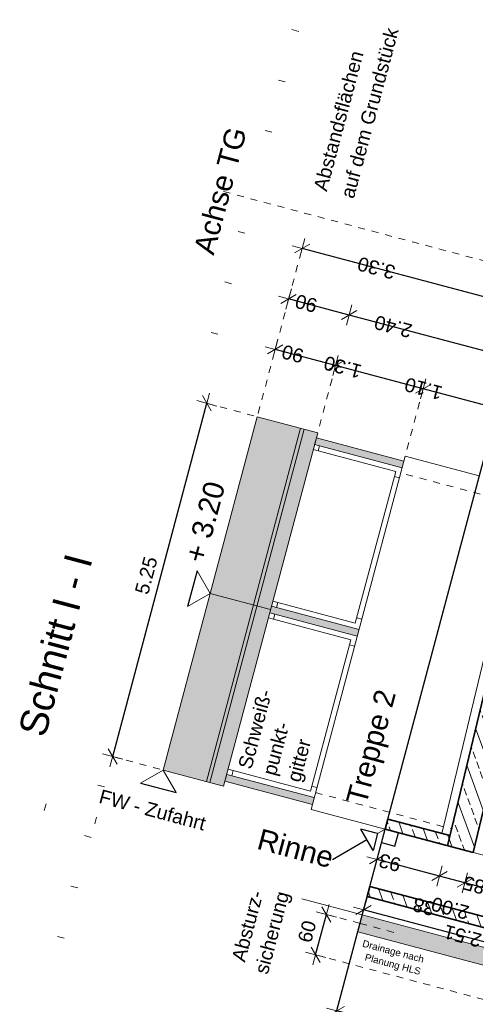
# Model space of a CAD drawing. Header units: metres. Extents: x 4462557 to 4462755, y 5328146 to 5328388.
# Tile 144 of 149: x 4462640.36 to 4462646.9, y 5328350.73 to 5328364.87. Entities that reach past the tile are written whole.
import ezdxf

# ---------------------------------------------------------------- set-up
doc = ezdxf.new("R2010")
doc.units = ezdxf.units.M
doc.header["$PDMODE"] = 65
for name, pattern in [('AUSGEZOGEN', [0]), ('PUNKT2_S9', [0.1, 0, -0.1]), ('VERDECKT2_S2', [0.15, 0.1, -0.05])]:
    doc.linetypes.add(name, pattern=pattern)
for name, color, linetype, lineweight in [('Maßlinie_Allgemein', 7, 'AUSGEZOGEN', 13), ('Schraffur', 7, 'AUSGEZOGEN', 158), ('Standard', 7, 'AUSGEZOGEN', 13)]:
    doc.layers.add(name, color=color, linetype=linetype, lineweight=lineweight)
doc.styles.add('ARIAL', font='ARIAL.TTF')
doc.dimstyles.new('_DIMSTYLE_11', dxfattribs={"dimtxt": 0.2, "dimasz": 0.3, "dimexe": 0, "dimexo": 1e-06, "dimgap": 0.1, "dimtad": 2, "dimdec": 1, "dimlfac": 100, "dimrnd": 0.5, "dimzin": 4, "dimdsep": 46, "dimtxsty": 'ARIAL', "dimblk1": 'ALL_ML_STRICH', "dimblk2": 'ALL_ML_STRICH', "dimsah": 1, "dimcen": 0, "dimse1": 1, "dimse2": 1, "dimclrd": 7, "dimclre": 7, "dimclrt": 7, "dimadec": 0, "dimazin": 0, "dimtfac": 1, "dimtdec": 0, "dimtix": 1, "dimtmove": 2, "dimatfit": 3, "dimfxl": 0, "dimtvp": 1.2, "dimtzin": 0, "dimlwd": 0, "dimlwe": 13, "dimarcsym": 0})
doc.dimstyles.new('_DIMSTYLE_13', dxfattribs={"dimtxt": 0.2, "dimasz": 0.3, "dimexe": 0, "dimexo": 0, "dimgap": 0.1, "dimtad": 2, "dimdec": 1, "dimlfac": 100, "dimrnd": 0.5, "dimzin": 4, "dimdsep": 46, "dimtxsty": 'ARIAL', "dimblk1": 'ALL_ML_STRICH', "dimblk2": 'ALL_ML_STRICH', "dimsah": 1, "dimcen": 0, "dimclrd": 7, "dimclre": 7, "dimclrt": 7, "dimadec": 0, "dimazin": 0, "dimtfac": 1, "dimtdec": 0, "dimtix": 1, "dimtmove": 2, "dimatfit": 3, "dimfxl": 0, "dimtvp": 1.2, "dimtzin": 0, "dimlwd": 0, "dimlwe": 13, "dimarcsym": 0})
doc.dimstyles.new('_DIMSTYLE_18', dxfattribs={"dimtxt": 0.2, "dimasz": 0.3, "dimexe": 0, "dimexo": 0, "dimgap": 0.1, "dimtad": 2, "dimrnd": 0.01, "dimzin": 4, "dimdsep": 46, "dimtxsty": 'ARIAL', "dimblk1": 'ALL_ML_STRICH', "dimblk2": 'ALL_ML_STRICH', "dimsah": 1, "dimcen": 0, "dimclrd": 7, "dimclre": 7, "dimclrt": 7, "dimadec": 0, "dimazin": 0, "dimtfac": 1, "dimtdec": 0, "dimtix": 1, "dimtmove": 2, "dimatfit": 3, "dimfxl": 0, "dimtzin": 0, "dimlwd": 0, "dimlwe": 13, "dimarcsym": 0})
doc.dimstyles.new('_DIMSTYLE_19', dxfattribs={"dimtxt": 0.2, "dimasz": 0.3, "dimexe": 0, "dimexo": 0, "dimgap": 0.1, "dimtad": 2, "dimdec": 1, "dimlfac": 100, "dimrnd": 1, "dimzin": 4, "dimdsep": 46, "dimtxsty": 'ARIAL', "dimblk1": 'ALL_ML_STRICH', "dimblk2": 'ALL_ML_STRICH', "dimsah": 1, "dimcen": 0, "dimclrd": 7, "dimclre": 7, "dimclrt": 7, "dimadec": 0, "dimazin": 0, "dimtfac": 1, "dimtdec": 0, "dimtix": 1, "dimtmove": 2, "dimatfit": 3, "dimfxl": 0, "dimtvp": 1.2, "dimtzin": 0, "dimlwd": 0, "dimlwe": 13, "dimarcsym": 0})
doc.dimstyles.new('_DIMSTYLE_24', dxfattribs={"dimtxt": 0.2, "dimasz": 0.3, "dimexe": 0, "dimexo": 0, "dimgap": 0.1, "dimtad": 2, "dimdec": 1, "dimlfac": 100, "dimrnd": 1, "dimzin": 4, "dimdsep": 46, "dimtxsty": 'ARIAL', "dimblk1": 'ALL_ML_STRICH', "dimblk2": 'ALL_ML_STRICH', "dimsah": 1, "dimcen": 0, "dimclrd": 7, "dimclre": 7, "dimclrt": 7, "dimadec": 0, "dimazin": 0, "dimtfac": 1, "dimtdec": 0, "dimtix": 1, "dimtmove": 2, "dimatfit": 3, "dimfxl": 0, "dimtzin": 0, "dimlwd": 0, "dimlwe": 13, "dimarcsym": 0})
doc.dimstyles.new('_DIMSTYLE_3', dxfattribs={"dimtxt": 0.2, "dimasz": 0.3, "dimexe": 0, "dimexo": 0, "dimgap": 0.1, "dimtad": 2, "dimrnd": 0.005, "dimzin": 4, "dimdsep": 46, "dimtxsty": 'ARIAL', "dimblk1": 'ALL_ML_STRICH', "dimblk2": 'ALL_ML_STRICH', "dimsah": 1, "dimcen": 0, "dimclrd": 7, "dimclre": 7, "dimclrt": 7, "dimadec": 0, "dimazin": 0, "dimtfac": 1, "dimtdec": 0, "dimtix": 1, "dimtmove": 2, "dimatfit": 3, "dimfxl": 0, "dimtzin": 0, "dimlwd": 0, "dimlwe": 13, "dimarcsym": 0})
pattern_1 = [(110, (0, 0), (-0.281907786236, -0.102606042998), []), (110, (-0.14095, -0.0513), (-0.281907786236, -0.102606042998), [0.1, -0.05])]

# ---------------------------------------------------------------- blocks, each defined once
blk = doc.blocks.new('ALL_ML_STRICH')
at = {"color": 0, "linetype": 'ByBlock', "lineweight": -2}
for p, q in [((0, -0.5), (0, 0.5)), ((-1, 0), (0.5, 0)), ((-0.3, -0.3), (0.3, 0.3))]:
    blk.add_line(p, q, dxfattribs=at)
blk = doc.blocks.new('*D242')
at = {"layer": 'DEFPOINTS', "color": 7, "linetype": 'AUSGEZOGEN', "lineweight": 13}
for p in [(4462645.242, 5328351.897), (4462644.605, 5328351.446), (4462645.088, 5328351.317)]:
    blk.add_point(p, dxfattribs=at)
at = {"layer": 'Maßlinie_Allgemein', "color": 7, "linetype": 'AUSGEZOGEN', "lineweight": -2}
blk.add_line((4462644.605, 5328351.446), (4462644.759, 5328352.025), dxfattribs=at)
at = {"layer": 'Maßlinie_Allgemein', "color": 7, "linetype": 'AUSGEZOGEN', "lineweight": 13, "xscale": 0.3, "yscale": 0.3, "zscale": 0.3}
for p, rotation in [((4462644.759, 5328352.025), 75.08618498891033), ((4462644.605, 5328351.446), 255.0861849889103)]:
    blk.add_blockref('ALL_ML_STRICH', p, dxfattribs=dict(at, rotation=rotation))
at = {"layer": 'Maßlinie_Allgemein', "color": 7, "linetype": 'AUSGEZOGEN', "lineweight": 13, "insert": (4462644.483, 5328351.78), "char_height": 0.2, "width": 0.8, "attachment_point": 5, "rotation": 75.0862, "style": 'ARIAL'}
blk.add_mtext('\\A1;{\\A1;{60\\H0.132000;\\S^ ;}}', dxfattribs=at)
blk = doc.blocks.new('*D398')
at = {"layer": 'DEFPOINTS', "color": 7, "linetype": 'AUSGEZOGEN', "lineweight": 13}
for p in [(4462646.084, 5328358.554), (4462641.692, 5328354.291), (4462644.733, 5328353.481)]:
    blk.add_point(p, dxfattribs=at)
at = {"layer": 'Maßlinie_Allgemein', "color": 7, "linetype": 'AUSGEZOGEN', "lineweight": -2}
for p, q in [((4462641.692, 5328354.291), (4462643.043, 5328359.364)), ((4462643.043, 5328359.364), (4462643.043, 5328359.364)), ((4462641.692, 5328354.291), (4462641.692, 5328354.291))]:
    blk.add_line(p, q, dxfattribs=at)
at = {"layer": 'Maßlinie_Allgemein', "color": 7, "linetype": 'AUSGEZOGEN', "lineweight": 13, "xscale": 0.3, "yscale": 0.3, "zscale": 0.3}
for p, rotation in [((4462643.043, 5328359.364), 75.08618496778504), ((4462641.692, 5328354.291), 255.086184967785)]:
    blk.add_blockref('ALL_ML_STRICH', p, dxfattribs=dict(at, rotation=rotation))
at = {"layer": 'Maßlinie_Allgemein', "color": 7, "linetype": 'AUSGEZOGEN', "lineweight": 13, "insert": (4462642.174, 5328356.893), "char_height": 0.2, "width": 0.8, "attachment_point": 5, "rotation": 75.0862, "style": 'ARIAL'}
blk.add_mtext('\\A1;{\\A1;{5.25\\H0.132000;\\S^ ;}}', dxfattribs=at)
blk = doc.blocks.new('*D399')
at = {"layer": 'DEFPOINTS', "color": 7, "linetype": 'AUSGEZOGEN', "lineweight": 13}
for p in [(4462647.404, 5328360.014), (4462644.635, 5328358.94), (4462646.954, 5328358.323)]:
    blk.add_point(p, dxfattribs=at)
at = {"layer": 'Maßlinie_Allgemein', "color": 7, "linetype": 'AUSGEZOGEN', "lineweight": -2}
for p, q in [((4462645.085, 5328360.631), (4462645.085, 5328360.631)), ((4462647.404, 5328360.014), (4462645.085, 5328360.631)), ((4462647.404, 5328360.014), (4462647.404, 5328360.014))]:
    blk.add_line(p, q, dxfattribs=at)
at = {"layer": 'Maßlinie_Allgemein', "color": 7, "linetype": 'AUSGEZOGEN', "lineweight": 13, "xscale": 0.3, "yscale": 0.3, "zscale": 0.3}
for p, rotation in [((4462645.085, 5328360.631), 165.0861852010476), ((4462647.404, 5328360.014), 345.0861852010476)]:
    blk.add_blockref('ALL_ML_STRICH', p, dxfattribs=dict(at, rotation=rotation))
at = {"layer": 'Maßlinie_Allgemein', "color": 7, "linetype": 'AUSGEZOGEN', "lineweight": 13, "insert": (4462645.719, 5328360.466), "char_height": 0.2, "width": 0.8, "attachment_point": 5, "rotation": 165.0862, "style": 'ARIAL'}
blk.add_mtext('\\A1;{\\A1;{2.40\\H0.132000;\\S^ ;}}', dxfattribs=at)
blk = doc.blocks.new('*D400')
at = {"layer": 'DEFPOINTS', "color": 7, "linetype": 'AUSGEZOGEN', "lineweight": 13}
for p in [(4462645.085, 5328360.631), (4462643.768, 5328359.171), (4462644.635, 5328358.94)]:
    blk.add_point(p, dxfattribs=at)
at = {"layer": 'Maßlinie_Allgemein', "color": 7, "linetype": 'AUSGEZOGEN', "lineweight": -2}
for p, q in [((4462644.218, 5328360.862), (4462644.218, 5328360.862)), ((4462645.085, 5328360.631), (4462644.218, 5328360.862)), ((4462645.085, 5328360.631), (4462645.085, 5328360.631))]:
    blk.add_line(p, q, dxfattribs=at)
at = {"layer": 'Maßlinie_Allgemein', "color": 7, "linetype": 'AUSGEZOGEN', "lineweight": 13, "xscale": 0.3, "yscale": 0.3, "zscale": 0.3}
for p, rotation in [((4462644.218, 5328360.862), 165.0861852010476), ((4462645.085, 5328360.631), 345.0861852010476)]:
    blk.add_blockref('ALL_ML_STRICH', p, dxfattribs=dict(at, rotation=rotation))
at = {"layer": 'Maßlinie_Allgemein', "color": 7, "linetype": 'AUSGEZOGEN', "lineweight": 13, "insert": (4462644.47, 5328360.799), "char_height": 0.2, "width": 0.8, "attachment_point": 5, "rotation": 165.0862, "style": 'ARIAL'}
blk.add_mtext('\\A1;{\\A1;{90\\H0.132000;\\S^ ;}}', dxfattribs=at)
blk = doc.blocks.new('*D401')
at = {"layer": 'DEFPOINTS', "color": 7, "linetype": 'AUSGEZOGEN', "lineweight": 13}
for p in [(4462647.597, 5328360.739), (4462643.768, 5328359.171), (4462646.954, 5328358.323)]:
    blk.add_point(p, dxfattribs=at)
at = {"layer": 'Maßlinie_Allgemein', "color": 7, "linetype": 'AUSGEZOGEN', "lineweight": -2}
for p, q in [((4462644.411, 5328361.587), (4462644.411, 5328361.587)), ((4462647.597, 5328360.739), (4462644.411, 5328361.587)), ((4462647.597, 5328360.739), (4462647.597, 5328360.739))]:
    blk.add_line(p, q, dxfattribs=at)
at = {"layer": 'Maßlinie_Allgemein', "color": 7, "linetype": 'AUSGEZOGEN', "lineweight": 13, "xscale": 0.3, "yscale": 0.3, "zscale": 0.3}
for p, rotation in [((4462644.411, 5328361.587), 165.0861851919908), ((4462647.597, 5328360.739), 345.0861851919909)]:
    blk.add_blockref('ALL_ML_STRICH', p, dxfattribs=dict(at, rotation=rotation))
at = {"layer": 'Maßlinie_Allgemein', "color": 7, "linetype": 'AUSGEZOGEN', "lineweight": 13, "insert": (4462645.478, 5328361.307), "char_height": 0.2, "width": 0.8, "attachment_point": 5, "rotation": 165.0862, "style": 'ARIAL'}
blk.add_mtext('\\A1;{\\A1;{3.30\\H0.132000;\\S^ ;}}', dxfattribs=at)
blk = doc.blocks.new('*D402')
at = {"layer": 'DEFPOINTS', "color": 7, "linetype": 'AUSGEZOGEN', "lineweight": 13}
for p in [(4462647.211, 5328359.289), (4462645.827, 5328358.364), (4462646.954, 5328358.323)]:
    blk.add_point(p, dxfattribs=at)
at = {"layer": 'Maßlinie_Allgemein', "color": 7, "linetype": 'AUSGEZOGEN', "lineweight": -2}
for p, q in [((4462646.148, 5328359.572), (4462646.148, 5328359.572)), ((4462647.211, 5328359.289), (4462646.148, 5328359.572)), ((4462647.211, 5328359.289), (4462647.211, 5328359.289))]:
    blk.add_line(p, q, dxfattribs=at)
at = {"layer": 'Maßlinie_Allgemein', "color": 7, "linetype": 'AUSGEZOGEN', "lineweight": 13, "xscale": 0.3, "yscale": 0.3, "zscale": 0.3}
for p, rotation in [((4462646.148, 5328359.572), 165.0861851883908), ((4462647.211, 5328359.289), 345.0861851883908)]:
    blk.add_blockref('ALL_ML_STRICH', p, dxfattribs=dict(at, rotation=rotation))
at = {"layer": 'Maßlinie_Allgemein', "color": 7, "linetype": 'AUSGEZOGEN', "lineweight": 13, "insert": (4462646.154, 5328359.574), "char_height": 0.2, "width": 0.8, "attachment_point": 5, "rotation": 165.0862, "style": 'ARIAL'}
blk.add_mtext('\\A1;{\\A1;{1.10\\H0.132000;\\S^ ;}}', dxfattribs=at)
blk = doc.blocks.new('*D403')
at = {"layer": 'DEFPOINTS', "color": 7, "linetype": 'AUSGEZOGEN', "lineweight": 13}
for p in [(4462646.148, 5328359.572), (4462644.635, 5328358.94), (4462645.827, 5328358.364)]:
    blk.add_point(p, dxfattribs=at)
at = {"layer": 'Maßlinie_Allgemein', "color": 7, "linetype": 'AUSGEZOGEN', "lineweight": -2}
for p, q in [((4462644.892, 5328359.907), (4462644.892, 5328359.907)), ((4462646.148, 5328359.572), (4462644.892, 5328359.907)), ((4462646.148, 5328359.572), (4462646.148, 5328359.572))]:
    blk.add_line(p, q, dxfattribs=at)
at = {"layer": 'Maßlinie_Allgemein', "color": 7, "linetype": 'AUSGEZOGEN', "lineweight": 13, "xscale": 0.3, "yscale": 0.3, "zscale": 0.3}
for p, rotation in [((4462644.892, 5328359.907), 165.0861851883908), ((4462646.148, 5328359.572), 345.0861851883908)]:
    blk.add_blockref('ALL_ML_STRICH', p, dxfattribs=dict(at, rotation=rotation))
at = {"layer": 'Maßlinie_Allgemein', "color": 7, "linetype": 'AUSGEZOGEN', "lineweight": 13, "insert": (4462644.994, 5328359.883), "char_height": 0.2, "width": 0.8, "attachment_point": 5, "rotation": 165.0862, "style": 'ARIAL'}
blk.add_mtext('\\A1;{\\A1;{1.30\\H0.132000;\\S^ ;}}', dxfattribs=at)
blk = doc.blocks.new('*D404')
at = {"layer": 'DEFPOINTS', "color": 7, "linetype": 'AUSGEZOGEN', "lineweight": 13}
for p in [(4462644.892, 5328359.907), (4462643.768, 5328359.171), (4462644.635, 5328358.94)]:
    blk.add_point(p, dxfattribs=at)
at = {"layer": 'Maßlinie_Allgemein', "color": 7, "linetype": 'AUSGEZOGEN', "lineweight": -2}
for p, q in [((4462644.025, 5328360.138), (4462644.025, 5328360.138)), ((4462644.892, 5328359.907), (4462644.025, 5328360.138)), ((4462644.892, 5328359.907), (4462644.892, 5328359.907))]:
    blk.add_line(p, q, dxfattribs=at)
at = {"layer": 'Maßlinie_Allgemein', "color": 7, "linetype": 'AUSGEZOGEN', "lineweight": 13, "xscale": 0.3, "yscale": 0.3, "zscale": 0.3}
for p, rotation in [((4462644.025, 5328360.138), 165.0861851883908), ((4462644.892, 5328359.907), 345.0861851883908)]:
    blk.add_blockref('ALL_ML_STRICH', p, dxfattribs=dict(at, rotation=rotation))
at = {"layer": 'Maßlinie_Allgemein', "color": 7, "linetype": 'AUSGEZOGEN', "lineweight": 13, "insert": (4462644.277, 5328360.074), "char_height": 0.2, "width": 0.8, "attachment_point": 5, "rotation": 165.0862, "style": 'ARIAL'}
blk.add_mtext('\\A1;{\\A1;{90\\H0.132000;\\S^ ;}}', dxfattribs=at)
blk = doc.blocks.new('*D416')
at = {"layer": 'DEFPOINTS', "color": 7, "linetype": 'AUSGEZOGEN', "lineweight": 13}
for p in [(4462646.865, 5328352.913), (4462647.686, 5328352.695), (4462647.571, 5328352.26)]:
    blk.add_point(p, dxfattribs=at)
at = {"layer": 'Maßlinie_Allgemein', "color": 7, "linetype": 'AUSGEZOGEN', "lineweight": -2}
for p, q in [((4462646.749, 5328352.479), (4462646.749, 5328352.479)), ((4462647.571, 5328352.26), (4462646.749, 5328352.479)), ((4462647.571, 5328352.26), (4462647.571, 5328352.26))]:
    blk.add_line(p, q, dxfattribs=at)
at = {"layer": 'Maßlinie_Allgemein', "color": 7, "linetype": 'AUSGEZOGEN', "lineweight": 13, "xscale": 0.3, "yscale": 0.3, "zscale": 0.3}
for p, rotation in [((4462646.749, 5328352.479), 165.0861849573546), ((4462647.571, 5328352.26), 345.0861849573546)]:
    blk.add_blockref('ALL_ML_STRICH', p, dxfattribs=dict(at, rotation=rotation))
at = {"layer": 'Maßlinie_Allgemein', "color": 7, "linetype": 'AUSGEZOGEN', "lineweight": 13, "insert": (4462646.881, 5328352.447), "char_height": 0.2, "width": 0.8, "attachment_point": 5, "rotation": 165.0862, "style": 'ARIAL'}
blk.add_mtext('\\A1;{\\A1;{85\\H0.132000;\\S^ ;}}', dxfattribs=at)
at = {"layer": 'Maßlinie_Allgemein', "color": 7, "linetype": 'AUSGEZOGEN', "lineweight": 13, "insert": (4462646.773, 5328351.947), "char_height": 0.2, "width": 0.01, "attachment_point": 1, "rotation": 165.0862, "line_spacing_factor": 0.60241, "style": 'ARIAL'}
blk.add_mtext('\\A1;{2.00\\H0.132000;\\S^ ;}', dxfattribs=at)
blk = doc.blocks.new('*D417')
at = {"layer": 'DEFPOINTS', "color": 7, "linetype": 'AUSGEZOGEN', "lineweight": 13}
for p in [(4462646.498, 5328353.011), (4462646.865, 5328352.913), (4462646.749, 5328352.479)]:
    blk.add_point(p, dxfattribs=at)
at = {"layer": 'Maßlinie_Allgemein', "color": 7, "linetype": 'AUSGEZOGEN', "lineweight": -2}
for p, q in [((4462646.382, 5328352.576), (4462646.382, 5328352.576)), ((4462646.749, 5328352.479), (4462646.382, 5328352.576)), ((4462646.749, 5328352.479), (4462646.749, 5328352.479))]:
    blk.add_line(p, q, dxfattribs=at)
at = {"layer": 'Maßlinie_Allgemein', "color": 7, "linetype": 'AUSGEZOGEN', "lineweight": 13, "xscale": 0.3, "yscale": 0.3, "zscale": 0.3}
for p, rotation in [((4462646.382, 5328352.576), 165.0861849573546), ((4462646.749, 5328352.479), 345.0861849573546)]:
    blk.add_blockref('ALL_ML_STRICH', p, dxfattribs=dict(at, rotation=rotation))
at = {"layer": 'Maßlinie_Allgemein', "color": 7, "linetype": 'AUSGEZOGEN', "lineweight": 13, "insert": (4462646.158, 5328352.137), "char_height": 0.2, "width": 0.8, "attachment_point": 5, "rotation": 165.0862, "style": 'ARIAL'}
blk.add_mtext('\\A1;{\\A1;{38\\H0.132000;\\S^ ;}}', dxfattribs=at)
blk = doc.blocks.new('*D418')
at = {"layer": 'DEFPOINTS', "color": 7, "linetype": 'AUSGEZOGEN', "lineweight": 13}
for p in [(4462645.603, 5328353.25), (4462646.498, 5328353.011), (4462646.382, 5328352.576)]:
    blk.add_point(p, dxfattribs=at)
at = {"layer": 'Maßlinie_Allgemein', "color": 7, "linetype": 'AUSGEZOGEN', "lineweight": -2}
for p, q in [((4462645.487, 5328352.815), (4462645.487, 5328352.815)), ((4462646.382, 5328352.576), (4462645.487, 5328352.815)), ((4462646.382, 5328352.576), (4462646.382, 5328352.576))]:
    blk.add_line(p, q, dxfattribs=at)
at = {"layer": 'Maßlinie_Allgemein', "color": 7, "linetype": 'AUSGEZOGEN', "lineweight": 13, "xscale": 0.3, "yscale": 0.3, "zscale": 0.3}
for p, rotation in [((4462645.487, 5328352.815), 165.0861849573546), ((4462646.382, 5328352.576), 345.0861849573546)]:
    blk.add_blockref('ALL_ML_STRICH', p, dxfattribs=dict(at, rotation=rotation))
at = {"layer": 'Maßlinie_Allgemein', "color": 7, "linetype": 'AUSGEZOGEN', "lineweight": 13, "insert": (4462645.671, 5328352.769), "char_height": 0.2, "width": 0.8, "attachment_point": 5, "rotation": 165.0862, "style": 'ARIAL'}
blk.add_mtext('\\A1;{\\A1;{93\\H0.132000;\\S^ ;}}', dxfattribs=at)
blk = doc.blocks.new('*D419')
at = {"layer": 'DEFPOINTS', "color": 7, "linetype": 'AUSGEZOGEN', "lineweight": 13}
for p in [(4462645.603, 5328353.25), (4462649.687, 5328351.877), (4462649.063, 5328349.534)]:
    blk.add_point(p, dxfattribs=at)
at = {"layer": 'Maßlinie_Allgemein', "color": 7, "linetype": 'AUSGEZOGEN', "lineweight": -2}
for p, q in [((4462644.908, 5328350.641), (4462644.908, 5328350.641)), ((4462649.063, 5328349.534), (4462644.908, 5328350.641)), ((4462649.063, 5328349.534), (4462649.063, 5328349.534))]:
    blk.add_line(p, q, dxfattribs=at)
at = {"layer": 'Maßlinie_Allgemein', "color": 7, "linetype": 'AUSGEZOGEN', "lineweight": 13, "xscale": 0.3, "yscale": 0.3, "zscale": 0.3}
for p, rotation in [((4462644.908, 5328350.641), 165.0861850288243), ((4462649.063, 5328349.534), 345.0861850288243)]:
    blk.add_blockref('ALL_ML_STRICH', p, dxfattribs=dict(at, rotation=rotation))
at = {"layer": 'Maßlinie_Allgemein', "color": 7, "linetype": 'AUSGEZOGEN', "lineweight": 13, "insert": (4462646.604, 5328350.192), "char_height": 0.2, "width": 0.8, "attachment_point": 5, "rotation": 165.0862, "style": 'ARIAL'}
blk.add_mtext('\\A1;{\\A1;{4.30\\H0.132000;\\S^ ;}}', dxfattribs=at)
blk = doc.blocks.new('*D422')
at = {"layer": 'DEFPOINTS', "color": 7, "linetype": 'AUSGEZOGEN', "lineweight": 13}
for p in [(4462645.603, 5328353.25), (4462647.767, 5328351.638), (4462647.716, 5328351.445)]:
    blk.add_point(p, dxfattribs=at)
at = {"layer": 'Maßlinie_Allgemein', "color": 7, "linetype": 'AUSGEZOGEN', "lineweight": -2}
for p, q in [((4462645.345, 5328352.283), (4462645.294, 5328352.09)), ((4462647.716, 5328351.445), (4462645.294, 5328352.09)), ((4462647.716, 5328351.445), (4462647.716, 5328351.445))]:
    blk.add_line(p, q, dxfattribs=at)
at = {"layer": 'Maßlinie_Allgemein', "color": 7, "linetype": 'AUSGEZOGEN', "lineweight": 13, "xscale": 0.3, "yscale": 0.3, "zscale": 0.3}
for p, rotation in [((4462645.294, 5328352.09), 165.0861849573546), ((4462647.716, 5328351.445), 345.0861849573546)]:
    blk.add_blockref('ALL_ML_STRICH', p, dxfattribs=dict(at, rotation=rotation))
at = {"layer": 'Maßlinie_Allgemein', "color": 7, "linetype": 'AUSGEZOGEN', "lineweight": 13, "insert": (4462646.717, 5328351.715), "char_height": 0.2, "width": 0.8, "attachment_point": 5, "rotation": 165.0862, "style": 'ARIAL'}
blk.add_mtext('\\A1;{\\A1;{2.51\\H0.132000;\\S^ ;}}', dxfattribs=at)
blk = doc.blocks.new('*D423')
at = {"layer": 'DEFPOINTS', "color": 7, "linetype": 'AUSGEZOGEN', "lineweight": 13}
for p in [(4462649.661, 5328352.169), (4462644.89, 5328344.643), (4462650.807, 5328343.067)]:
    blk.add_point(p, dxfattribs=at)
at = {"layer": 'Maßlinie_Allgemein', "color": 7, "linetype": 'AUSGEZOGEN', "lineweight": -2}
for p, q in [((4462650.807, 5328343.067), (4462652.995, 5328351.281)), ((4462652.995, 5328351.281), (4462652.995, 5328351.281)), ((4462650.807, 5328343.067), (4462650.807, 5328343.067))]:
    blk.add_line(p, q, dxfattribs=at)
at = {"layer": 'Maßlinie_Allgemein', "color": 7, "linetype": 'AUSGEZOGEN', "lineweight": 13, "xscale": 0.3, "yscale": 0.3, "zscale": 0.3}
for p, rotation in [((4462652.995, 5328351.281), 75.08618496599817), ((4462650.807, 5328343.067), 255.0861849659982)]:
    blk.add_blockref('ALL_ML_STRICH', p, dxfattribs=dict(at, rotation=rotation))
at = {"layer": 'Maßlinie_Allgemein', "color": 7, "linetype": 'AUSGEZOGEN', "lineweight": 13, "insert": (4462652.088, 5328348.666), "char_height": 0.2, "width": 0.8, "attachment_point": 5, "rotation": 75.0862, "style": 'ARIAL'}
blk.add_mtext('\\A1;{\\A1;{8.50\\H0.132000;\\S^ ;}}', dxfattribs=at)
blk = doc.blocks.new('*D426')
at = {"layer": 'DEFPOINTS', "color": 7, "linetype": 'AUSGEZOGEN', "lineweight": 13}
for p in [(4462645.088, 5328351.317), (4462644.89, 5328344.643), (4462649.358, 5328343.453)]:
    blk.add_point(p, dxfattribs=at)
at = {"layer": 'Maßlinie_Allgemein', "color": 7, "linetype": 'AUSGEZOGEN', "lineweight": -2}
for p, q in [((4462649.358, 5328343.453), (4462651.031, 5328349.734)), ((4462651.031, 5328349.734), (4462651.031, 5328349.734)), ((4462649.358, 5328343.453), (4462649.358, 5328343.453))]:
    blk.add_line(p, q, dxfattribs=at)
at = {"layer": 'Maßlinie_Allgemein', "color": 7, "linetype": 'AUSGEZOGEN', "lineweight": 13, "xscale": 0.3, "yscale": 0.3, "zscale": 0.3}
for p, rotation in [((4462651.031, 5328349.734), 75.08618496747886), ((4462649.358, 5328343.453), 255.0861849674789)]:
    blk.add_blockref('ALL_ML_STRICH', p, dxfattribs=dict(at, rotation=rotation))
at = {"layer": 'Maßlinie_Allgemein', "color": 7, "linetype": 'AUSGEZOGEN', "lineweight": 13, "insert": (4462650.002, 5328346.66), "char_height": 0.2, "width": 0.8, "attachment_point": 5, "rotation": 75.0862, "style": 'ARIAL'}
blk.add_mtext('\\A1;{\\A1;{6.50\\H0.132000;\\S^ ;}}', dxfattribs=at)
blk = doc.blocks.new('*D427')
at = {"layer": 'DEFPOINTS', "color": 7, "linetype": 'AUSGEZOGEN', "lineweight": 13}
for p in [(4462645.088, 5328351.317), (4462650.219, 5328350.571), (4462651.031, 5328349.734)]:
    blk.add_point(p, dxfattribs=at)
at = {"layer": 'Maßlinie_Allgemein', "color": 7, "linetype": 'AUSGEZOGEN', "lineweight": -2}
for p, q in [((4462651.031, 5328349.734), (4462651.185, 5328350.314)), ((4462651.185, 5328350.314), (4462651.185, 5328350.314)), ((4462651.031, 5328349.734), (4462651.031, 5328349.734))]:
    blk.add_line(p, q, dxfattribs=at)
at = {"layer": 'Maßlinie_Allgemein', "color": 7, "linetype": 'AUSGEZOGEN', "lineweight": 13, "xscale": 0.3, "yscale": 0.3, "zscale": 0.3}
for p, rotation in [((4462651.185, 5328350.314), 75.08618496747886), ((4462651.031, 5328349.734), 255.0861849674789)]:
    blk.add_blockref('ALL_ML_STRICH', p, dxfattribs=dict(at, rotation=rotation))
at = {"layer": 'Maßlinie_Allgemein', "color": 7, "linetype": 'AUSGEZOGEN', "lineweight": 13, "insert": (4462650.909, 5328350.068), "char_height": 0.2, "width": 0.8, "attachment_point": 5, "rotation": 75.0862, "style": 'ARIAL'}
blk.add_mtext('\\A1;{\\A1;{60\\H0.132000;\\S^ ;}}', dxfattribs=at)

msp = doc.modelspace()

# ---------------------------------------------------------------- hatches: boundary and pattern name
at = {"layer": 'Schraffur', "linetype": 'AUSGEZOGEN', "lineweight": 18}
h = msp.add_hatch(dxfattribs=at)
h.set_pattern_fill('SCHRAFFUR_7', scale=0.1, angle=65, style=0, pattern_type=2)
h.set_pattern_definition(pattern_1)
h.paths.add_polyline_path([(4462646.49789, 5328353.0112), (4462646.86509, 5328352.9134), (4462648.78906, 5328360.93858), (4462651.11163, 5328368.85759), (4462650.74443, 5328368.95538), (4462648.42186, 5328361.03638)], flags=0)
h = msp.add_hatch(dxfattribs=at)
h.set_pattern_fill('SCHRAFFUR_7', scale=0.1, angle=65, style=0, pattern_type=2)
h.set_pattern_definition(pattern_1)
h.paths.add_polyline_path([(4462645.60274, 5328353.24962), (4462646.49789, 5328353.0112), (4462646.53287, 5328353.15711), (4462645.64134, 5328353.39456)], flags=0)
h = msp.add_hatch(dxfattribs=at)
h.set_pattern_fill('SCHRAFFUR_7', scale=0.1, angle=65, style=0, pattern_type=2)
h.set_pattern_definition(pattern_1)
h.paths.add_polyline_path([(4462647.7673, 5328351.63825), (4462647.80591, 5328351.7832), (4462645.38398, 5328352.42825), (4462645.34537, 5328352.2833)], flags=0)
at = {"layer": 'Standard', "linetype": 'AUSGEZOGEN', "lineweight": 18}
for points in [[(4462643.28359, 5328353.86729), (4462644.63476, 5328358.94044), (4462643.76754, 5328359.17142), (4462642.41637, 5328354.09827)], [(4462645.84593, 5328358.43676), (4462645.87166, 5328358.53339), (4462644.61545, 5328358.86797), (4462644.58972, 5328358.77134)], [(4462645.20251, 5328356.02098), (4462645.22825, 5328356.11761), (4462643.97204, 5328356.45218), (4462643.9463, 5328356.35555)], [(4462644.5591, 5328353.60519), (4462644.58483, 5328353.70182), (4462643.32862, 5328354.0364), (4462643.30289, 5328353.93977)]]:
    msp.add_hatch(color=255, dxfattribs=at).paths.add_polyline_path(points)
at = {"layer": 'Standard', "linetype": 'AUSGEZOGEN', "lineweight": 13}
msp.add_hatch(color=255, dxfattribs=at).paths.add_polyline_path([(4462650.25101, 5328350.69216), (4462645.2746, 5328352.01757), (4462645.21026, 5328351.77599), (4462650.18667, 5328350.45058)])

# ---------------------------------------------------------------- linework, layer by layer
at = {"layer": 'Standard', "color": 7, "linetype": 'AUSGEZOGEN', "lineweight": 25}
for p, q in [((4462645.64134, 5328353.39456), (4462651.11423, 5328373.94323)), ((4462642.90396, 5328356.95932), (4462642.76748, 5328356.44685)), ((4462642.09189, 5328353.91028), (4462642.60436, 5328353.77379)), ((4462645.49458, 5328353.18695), (4462645.253, 5328353.25129)), ((4462645.43024, 5328352.94537), (4462645.253, 5328353.25129)), ((4462645.38398, 5328352.42825), (4462645.60274, 5328353.24962)), ((4462645.74453, 5328353.00488), (4462645.796, 5328353.19814)), ((4462645.34162, 5328353.09833), (4462644.84563, 5328352.81098)), ((4462645.49458, 5328353.18695), (4462645.43024, 5328352.94537)), ((4462645.55127, 5328353.05635), (4462645.74453, 5328353.00488)), ((4462643.6725, 5328346.00226), (4462645.34537, 5328352.2833))]:
    msp.add_line(p, q, dxfattribs=at)
at = {"layer": 'Standard', "color": 7, "linetype": 'PUNKT2_S9', "lineweight": 13}
for p, q in [((4462644.36179, 5328364.70488), (4462644.26516, 5328364.73061)), ((4462644.16876, 5328363.98014), (4462644.07213, 5328364.00588)), ((4462643.97574, 5328363.2554), (4462643.87911, 5328363.28114)), ((4462643.58969, 5328361.80593), (4462643.49306, 5328361.83167)), ((4462643.39667, 5328361.0812), (4462643.30003, 5328361.10693)), ((4462643.20364, 5328360.35646), (4462643.10701, 5328360.3822))]:
    msp.add_line(p, q, dxfattribs=at)
at = {"layer": 'Standard', "color": 7, "linetype": 'VERDECKT2_S2', "lineweight": 18}
for p, q in [((4462643.28343, 5328362.40493), (4462647.46977, 5328361.28995)), ((4462644.21793, 5328360.86246), (4462644.41095, 5328361.5872)), ((4462644.21793, 5328360.86246), (4462643.76754, 5328359.17142)), ((4462644.89212, 5328359.90676), (4462644.63476, 5328358.94044)), ((4462646.14833, 5328359.57218), (4462645.89096, 5328358.60587)), ((4462643.0428, 5328359.36444), (4462643.76754, 5328359.17142)), ((4462647.54782, 5328357.90587), (4462645.82662, 5328358.36429)), ((4462641.69163, 5328354.29129), (4462642.41637, 5328354.09827)), ((4462644.60414, 5328353.7743), (4462646.5562, 5328353.25439)), ((4462645.24243, 5328351.89678), (4462644.75927, 5328352.02546)), ((4462645.72558, 5328351.76809), (4462645.24243, 5328351.89678)), ((4462644.60485, 5328351.44567), (4462651.75547, 5328349.54119))]:
    msp.add_line(p, q, dxfattribs=at)
at = {"layer": 'Standard', "color": 7, "linetype": 'AUSGEZOGEN', "lineweight": 18}
for p, q in [((4462646.41677, 5328353.18804), (4462648.30575, 5328361.0673)), ((4462642.41637, 5328354.09827), (4462643.76754, 5328359.17142)), ((4462644.63476, 5328358.94044), (4462643.76754, 5328359.17142)), ((4462643.28359, 5328353.86729), (4462644.63476, 5328358.94044)), ((4462644.61545, 5328358.86797), (4462645.87166, 5328358.53339)), ((4462644.58972, 5328358.77134), (4462645.84593, 5328358.43676)), ((4462645.89096, 5328358.60587), (4462644.53979, 5328353.53272)), ((4462646.95391, 5328358.32276), (4462645.89096, 5328358.60587)), ((4462643.97204, 5328356.45218), (4462645.22825, 5328356.11761)), ((4462643.9463, 5328356.35555), (4462645.20251, 5328356.02098)), ((4462643.28359, 5328353.86729), (4462642.41637, 5328354.09827)), ((4462643.30289, 5328353.93977), (4462644.5591, 5328353.60519)), ((4462643.32862, 5328354.0364), (4462644.58483, 5328353.70182)), ((4462645.60274, 5328353.24962), (4462644.53979, 5328353.53272)), ((4462647.68646, 5328352.69464), (4462646.86509, 5328352.9134)), ((4462645.2746, 5328352.01757), (4462644.40492, 5328352.24919)), ((4462645.2746, 5328352.01757), (4462650.25101, 5328350.69216)), ((4462645.21026, 5328351.77599), (4462650.18667, 5328350.45058))]:
    msp.add_line(p, q, dxfattribs=at)
at = {"layer": 'Standard', "color": 7, "linetype": 'AUSGEZOGEN', "lineweight": 35}
for p, q in [((4462646.49789, 5328353.0112), (4462648.42186, 5328361.03638)), ((4462646.86509, 5328352.9134), (4462648.78906, 5328360.93858)), ((4462645.60274, 5328353.24962), (4462645.64134, 5328353.39456)), ((4462645.64134, 5328353.39456), (4462646.53287, 5328353.15711)), ((4462646.86509, 5328352.9134), (4462645.60274, 5328353.24962)), ((4462645.38398, 5328352.42825), (4462645.34537, 5328352.2833)), ((4462647.80591, 5328351.7832), (4462645.38398, 5328352.42825)), ((4462647.7673, 5328351.63825), (4462645.34537, 5328352.2833))]:
    msp.add_line(p, q, dxfattribs=at)
at = {"layer": 'Standard', "color": 7, "linetype": 'AUSGEZOGEN', "lineweight": 13}
for p, q in [((4462643.03828, 5328353.93263), (4462644.38945, 5328359.00578)), ((4462643.08734, 5328353.91956), (4462644.43851, 5328358.99271)), ((4462644.66219, 5328358.75203), (4462644.64289, 5328358.67956)), ((4462645.75415, 5328358.38359), (4462644.57041, 5328358.69886)), ((4462645.17508, 5328356.20938), (4462645.75415, 5328358.38359)), ((4462645.73485, 5328358.31112), (4462645.80732, 5328358.29181)), ((4462643.09195, 5328356.63484), (4462642.90396, 5328356.95932)), ((4462643.09195, 5328356.63484), (4462642.76748, 5328356.44685)), ((4462643.95917, 5328356.40387), (4462643.09195, 5328356.63484)), ((4462645.17508, 5328356.20938), (4462643.99134, 5328356.52466)), ((4462644.06382, 5328356.50535), (4462644.04451, 5328356.43288)), ((4462644.01878, 5328356.33625), (4462643.99947, 5328356.26378)), ((4462645.11073, 5328355.96781), (4462643.927, 5328356.28308)), ((4462645.19438, 5328356.28186), (4462645.26685, 5328356.26256)), ((4462644.53166, 5328353.7936), (4462645.11073, 5328355.96781)), ((4462645.09143, 5328355.89533), (4462645.16391, 5328355.87603)), ((4462642.41637, 5328354.09827), (4462642.09189, 5328353.91028)), ((4462642.41637, 5328354.09827), (4462642.60436, 5328353.77379)), ((4462644.53166, 5328353.7936), (4462643.34793, 5328354.10887)), ((4462643.4204, 5328354.08957), (4462643.4011, 5328354.0171)), ((4462641.57582, 5328353.85645), (4462641.47919, 5328353.88219)), ((4462644.55096, 5328353.86607), (4462644.62344, 5328353.84677)), ((4462640.73527, 5328353.61463), (4462640.70953, 5328353.518)), ((4462641.43427, 5328353.32498), (4462641.46, 5328353.42161)), ((4462645.49458, 5328353.18695), (4462645.60274, 5328353.24962)), ((4462641.38279, 5328353.13171), (4462641.28616, 5328353.15745)), ((4462641.18977, 5328352.40698), (4462641.09314, 5328352.43272)), ((4462640.99674, 5328351.68224), (4462640.90011, 5328351.70798))]:
    msp.add_line(p, q, dxfattribs=at)
at = {"layer": 'Standard', "color": 52, "linetype": 'AUSGEZOGEN', "lineweight": 13}
for p, q in [((4462644.58972, 5328358.77134), (4462644.61545, 5328358.86797)), ((4462643.30289, 5328353.93977), (4462643.32862, 5328354.0364))]:
    msp.add_line(p, q, dxfattribs=at)

# ---------------------------------------------------------------- texts
at = {"layer": 'Standard', "color": 7, "linetype": 'AUSGEZOGEN', "lineweight": 18, "style": 'ARIAL'}
for s, insert, char_height, width, attachment_point, rotation, line_spacing_factor in [('{\\fArial|i0|b0;\\H0.200000;\\W1.000000;\\C7;Abstandsflächen}\\P{\\fArial|i0|b0;\\H0.200000;\\W1.000000;\\C7;auf dem Grundstück}\\P', (4462644.57125, 5328362.44716), 0.2, 2.6238107, 1, 75.093853, 1.204819), ('{\\fArial|i0|b0;\\H0.200000;\\W1.000000;\\C7;Schweiß-}\\P{\\fArial|i0|b0;\\H0.200000;\\W1.000000;\\C7;punkt-}\\P{\\fArial|i0|b0;\\H0.200000;\\W1.000000;\\C7;gitter}\\P', (4462643.48895, 5328354.14893), 0.2, 1.2703086, 1, 75.086185, 1.084337), ('{\\fArial|i0|b0;\\H0.200000;\\W1.000000;\\C7;Absturz-}\\P{\\fArial|i0|b0;\\H0.200000;\\W1.000000;\\C7;sicherung}\\P', (4462643.53021, 5328351.88367), 0.2, 1.3200895, 2, 75.086185, 1.084337), ('{\\fArial|i0|b0;\\H0.100000;\\W1.000000;\\C7;Drainage nach}\\P{\\fArial|i0|b0;\\H0.100000;\\W1.000000;\\C7;Planung HLS}\\P', (4462646.17083, 5328351.42708), 0.1, 0.965319, 3, 345.086185, 1.084337)]:
    msp.add_mtext(s, dxfattribs=dict(at, insert=insert, char_height=char_height, width=width, attachment_point=attachment_point, rotation=rotation, line_spacing_factor=line_spacing_factor))
for s, insert, char_height, width, attachment_point, rotation in [('\\W1.00;Achse\\~TG', (4462643.09016, 5328362.45641), 0.3, 2.0148955, 2, 75.093853), ('\\W1.00;+\\~3.20', (4462643.16364, 5328357.62132), 0.3, 1.3299746, 8, 75.086185), ('\\W1.00;Treppe\\~2', (4462645.03898, 5328353.65848), 0.3, 1.8354196, 1, 75.086185), ('\\W1.00;FW\\~-\\~Zufahrt', (4462642.23746, 5328353.42652), 0.2, 1.6664671, 8, 345.086185), ('\\W1.01;Rinne', (4462643.783, 5328353.11469), 0.3, 1.2559151, 4, 345.086185)]:
    msp.add_mtext(s, dxfattribs=dict(at, insert=insert, char_height=char_height, width=width, attachment_point=attachment_point, rotation=rotation))
at = {"layer": 'Standard', "color": 52, "linetype": 'AUSGEZOGEN', "lineweight": 13, "insert": (4462640.72532, 5328354.54866), "char_height": 0.4, "width": 2.8660585, "attachment_point": 7, "rotation": 75.086185, "style": 'ARIAL'}
msp.add_mtext('\\W1.00;Schnitt\\~I\\~-\\~I', dxfattribs=at)

# ---------------------------------------------------------------- dimensions: what is measured, and where the dimension line sits
at = {"layer": 'Maßlinie_Allgemein', "color": 7, "linetype": 'AUSGEZOGEN', "lineweight": 13}
for base, p1, p2, angle, dimstyle, picture, middle in [((4462644.41095, 5328361.5872), (4462647.59732, 5328360.73855), (4462644.41095, 5328361.5872), 165.086185, '_DIMSTYLE_18', '*D401', (4462645.47821, 5328361.30662)), ((4462644.21793, 5328360.86246), (4462645.08515, 5328360.63149), (4462644.21793, 5328360.86246), 165.086185, '_DIMSTYLE_24', '*D400', (4462644.47007, 5328360.79884)), ((4462645.08515, 5328360.63149), (4462647.4043, 5328360.01381), (4462645.08515, 5328360.63149), 165.086185, '_DIMSTYLE_18', '*D399', (4462645.71876, 5328360.46627)), ((4462644.0249, 5328360.13773), (4462644.89212, 5328359.90676), (4462644.0249, 5328360.13773), 165.086185, '_DIMSTYLE_24', '*D404', (4462644.27704, 5328360.0741)), ((4462644.89212, 5328359.90676), (4462646.14833, 5328359.57218), (4462644.89212, 5328359.90676), 165.086185, '_DIMSTYLE_18', '*D403', (4462644.99429, 5328359.88321)), ((4462646.14833, 5328359.57218), (4462647.21128, 5328359.28908), (4462646.14833, 5328359.57218), 165.086185, '_DIMSTYLE_18', '*D402', (4462646.15384, 5328359.57424)), ((4462643.0428, 5328359.36444), (4462641.69163, 5328354.29129), (4462643.0428, 5328359.36444), 75.086185, '_DIMSTYLE_3', '*D398', (4462642.17418, 5328356.89345)), ((4462644.90785, 5328350.64057), (4462649.06318, 5328349.53385), (4462644.90785, 5328350.64057), 165.086185, '_DIMSTYLE_3', '*D419', (4462646.60435, 5328350.19225)), ((4462645.2939, 5328352.09004), (4462647.71583, 5328351.44499), (4462645.34537, 5328352.2833), 165.086185, '_DIMSTYLE_18', '*D422', (4462646.71684, 5328351.71459)), ((4462645.48692, 5328352.81477), (4462646.38208, 5328352.57636), (4462645.48692, 5328352.81477), 165.086185, '_DIMSTYLE_24', '*D418', (4462645.67051, 5328352.76941)), ((4462646.38208, 5328352.57636), (4462646.74928, 5328352.47856), (4462646.38208, 5328352.57636), 165.086185, '_DIMSTYLE_19', '*D417', (4462646.15792, 5328352.13736)), ((4462644.75927, 5328352.02546), (4462645.08801, 5328351.31699), (4462645.24243, 5328351.89678), 75.086185, '_DIMSTYLE_11', '*D242', (4462644.48326, 5328351.7795)), ((4462652.99494, 5328351.2808), (4462650.80733, 5328343.06713), (4462652.99494, 5328351.2808), 75.086185, '_DIMSTYLE_3', '*D423', (4462652.08799, 5328348.66592)), ((4462651.03073, 5328349.73422), (4462649.35786, 5328343.45317), (4462651.03073, 5328349.73422), 75.086185, '_DIMSTYLE_3', '*D426', (4462650.00154, 5328346.66034)), ((4462651.18515, 5328350.314), (4462651.03073, 5328349.73422), (4462651.18515, 5328350.314), 75.086185, '_DIMSTYLE_13', '*D427', (4462650.90914, 5328350.06805))]:
    dim = msp.add_linear_dim(base=base, p1=p1, p2=p2, angle=angle, dimstyle=dimstyle, override={"dimpost": '<>', "dimclrd": 7, "dimclre": 7, "dimclrt": 7, "dimlwd": 0, "dimlwe": 13}, dxfattribs=at)
    dim.commit()
    dim.dimension.update_dxf_attribs({"geometry": picture, "text_midpoint": middle, "dimtype": 160})
dim = msp.add_linear_dim(base=(4462646.74928, 5328352.47856), p1=(4462647.57065, 5328352.2598), p2=(4462646.74928, 5328352.47856), angle=165.086185, text='<>\\X\\A1;{2.00\\H0.132000;\\S^ ;}', dimstyle='_DIMSTYLE_24', override={"dimpost": '<>', "dimclrd": 7, "dimclre": 7, "dimclrt": 7, "dimlwd": 0, "dimlwe": 13}, dxfattribs=at)
dim.commit()
dim.dimension.update_dxf_attribs({"geometry": '*D416', "text_midpoint": (4462646.88081, 5328352.44706), "dimtype": 160})

doc.saveas('drawing.dxf')
